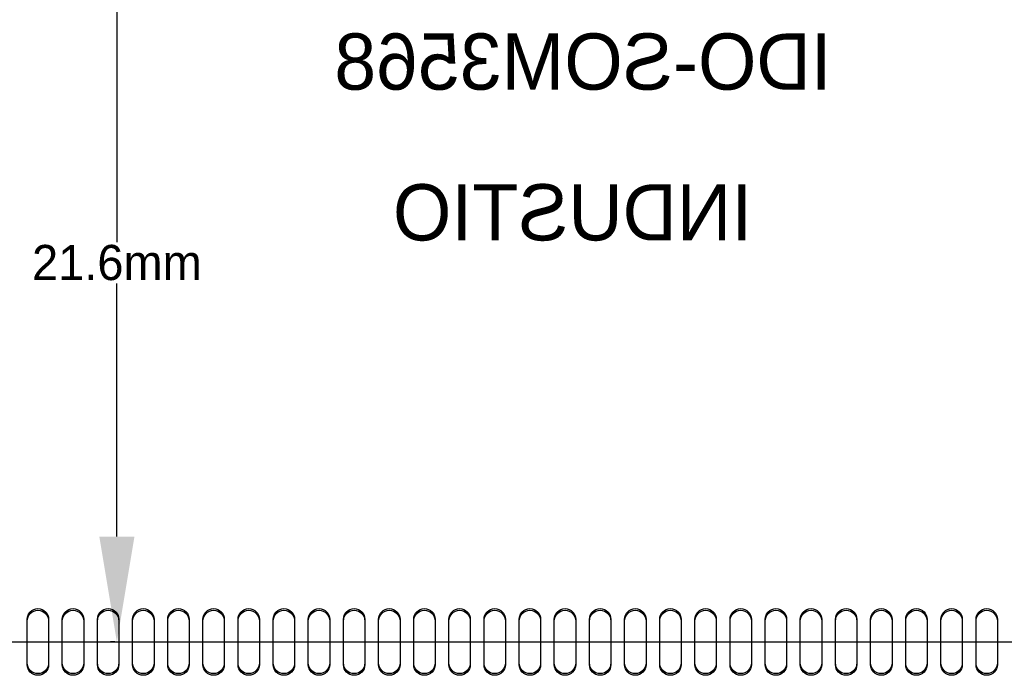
# Model space of a CAD drawing. Extents: x -7 to 161, y -5 to 58.
# Tile 8 of 13: x 118 to 146, y 0 to 18. Entities that reach past the tile are written whole.
import ezdxf

# ---------------------------------------------------------------- set-up
doc = ezdxf.new("R2010")
doc.units = 0
doc.header["$MEASUREMENT"] = 0
doc.layers.get('0').update_dxf_attribs({"linetype": 'CONTINUOUS'})
doc.layers.get('Defpoints').update_dxf_attribs({"linetype": 'CONTINUOUS'})
for name, color, linetype in [('BG_OUTLINE', 6, 'CONTINUOUS'), ('BG_SILKSCREEN_BOTTOM', 7, 'CONTINUOUS'), ('PIN_BOTTOM', 254, 'CONTINUOUS'), ('PIN_SOLDERMASK_BOTTOM', 254, 'CONTINUOUS')]:
    doc.layers.add(name, color=color, linetype=linetype)
doc.dimstyles.get("Standard").update_dxf_attribs({"dimtxt": 0.18, "dimasz": 0.18, "dimexe": 0.18, "dimexo": 0.0625, "dimgap": 0.09, "dimtad": 0, "dimtih": 1, "dimtoh": 1, "dimdec": 4, "dimzin": 0, "dimdsep": 46, "dimtxsty": 'STANDARD', "dimcen": 0.09, "dimadec": 0, "dimazin": 0, "dimtfac": 1, "dimtdec": 4, "dimtofl": 0, "dimtmove": 0, "dimatfit": 3, "dimfxl": 1, "dimtolj": 1, "dimtzin": 0, "dimarcsym": 0})

# ---------------------------------------------------------------- blocks, each defined once
blk = doc.blocks.new('*D19')
at = {"color": 0, "linetype": 'Continuous', "lineweight": -2, "transparency": 16777216}
for p, q in [((120.401, 22.098), (120.279, 22.098)), ((120.459, 19.098), (120.459, 11.893)), ((120.459, 3.508), (120.459, 10.713)), ((120.401, 0.508), (120.279, 0.508))]:
    blk.add_line(p, q, dxfattribs=at)
at = {"color": 0, "linetype": 'Continuous', "transparency": 16777216}
for points in [[(119.959, 19.098), (120.959, 19.098), (120.459, 22.098)], [(119.959, 3.508), (120.959, 3.508), (120.459, 0.508)]]:
    blk.add_solid(points, dxfattribs=at)
at = {"layer": 'Defpoints', "color": 0, "linetype": 'Continuous', "transparency": 16777216}
for p in [(120.464, 22.098), (120.459, 0.508), (120.464, 0.508)]:
    blk.add_point(p, dxfattribs=at)
at = {"color": 0, "linetype": 'Continuous', "transparency": 16777216, "insert": (120.459, 11.303), "char_height": 1, "attachment_point": 5}
blk.add_mtext('\\A1;21.6mm', dxfattribs=at)

msp = doc.modelspace()

# ---------------------------------------------------------------- linework, layer by layer
at = {"layer": 'BG_OUTLINE'}
msp.add_lwpolyline([(99.22946, 0.508), (160.18946, 0.508), (160.18946, 47.244), (99.22946, 47.244), (99.22946, 0.508)], dxfattribs=at)
msp.add_lwpolyline([(99.22946, 0.508), (160.18946, 0.508), (160.18946, 47.244), (99.22946, 47.244), (99.22946, 0.508)], dxfattribs=at)
at = {"layer": 'PIN_BOTTOM'}
for points in [[(118.51542, 1.10325), (118.51542, -0.08725, -1), (117.90582, -0.08725), (117.90582, 1.10325, -1)], [(119.51542, 1.10325), (119.51542, -0.08725, -1), (118.90582, -0.08725), (118.90582, 1.10325, -1)], [(120.51542, 1.10325), (120.51542, -0.08725, -1), (119.90582, -0.08725), (119.90582, 1.10325, -1)], [(121.51542, 1.10325), (121.51542, -0.08725, -1), (120.90582, -0.08725), (120.90582, 1.10325, -1)], [(122.51541, 1.10325), (122.51541, -0.08725, -1), (121.90581, -0.08725), (121.90581, 1.10325, -1)], [(123.51541, 1.10325), (123.51541, -0.08725, -1), (122.90581, -0.08725), (122.90581, 1.10325, -1)], [(124.51541, 1.10325), (124.51541, -0.08725, -1), (123.90581, -0.08725), (123.90581, 1.10325, -1)], [(125.51541, 1.10325), (125.51541, -0.08725, -1), (124.90581, -0.08725), (124.90581, 1.10325, -1)], [(126.51541, 1.10325), (126.51541, -0.08725, -1), (125.90581, -0.08725), (125.90581, 1.10325, -1)], [(127.5154, 1.10325), (127.5154, -0.08725, -1), (126.9058, -0.08725), (126.9058, 1.10325, -1)], [(128.5154, 1.10325), (128.5154, -0.08725, -1), (127.9058, -0.08725), (127.9058, 1.10325, -1)], [(129.5154, 1.10325), (129.5154, -0.08725, -1), (128.9058, -0.08725), (128.9058, 1.10325, -1)], [(130.5154, 1.10325), (130.5154, -0.08725, -1), (129.9058, -0.08725), (129.9058, 1.10325, -1)], [(131.5154, 1.10325), (131.5154, -0.08725, -1), (130.9058, -0.08725), (130.9058, 1.10325, -1)], [(132.51539, 1.10325), (132.51539, -0.08725, -1), (131.90579, -0.08725), (131.90579, 1.10325, -1)], [(133.51539, 1.10325), (133.51539, -0.08725, -1), (132.90579, -0.08725), (132.90579, 1.10325, -1)], [(134.51539, 1.10325), (134.51539, -0.08725, -1), (133.90579, -0.08725), (133.90579, 1.10325, -1)], [(135.51539, 1.10325), (135.51539, -0.08725, -1), (134.90579, -0.08725), (134.90579, 1.10325, -1)], [(136.51539, 1.10325), (136.51539, -0.08725, -1), (135.90579, -0.08725), (135.90579, 1.10325, -1)], [(137.51538, 1.10325), (137.51538, -0.08725, -1), (136.90578, -0.08725), (136.90578, 1.10325, -1)], [(138.51538, 1.10325), (138.51538, -0.08725, -1), (137.90578, -0.08725), (137.90578, 1.10325, -1)], [(139.51538, 1.10325), (139.51538, -0.08725, -1), (138.90578, -0.08725), (138.90578, 1.10325, -1)], [(140.51538, 1.10325), (140.51538, -0.08725, -1), (139.90578, -0.08725), (139.90578, 1.10325, -1)], [(141.51538, 1.10325), (141.51538, -0.08725, -1), (140.90578, -0.08725), (140.90578, 1.10325, -1)], [(142.51537, 1.10325), (142.51537, -0.08725, -1), (141.90577, -0.08725), (141.90577, 1.10325, -1)], [(143.51537, 1.10325), (143.51537, -0.08725, -1), (142.90577, -0.08725), (142.90577, 1.10325, -1)], [(144.51537, 1.10325), (144.51537, -0.08725, -1), (143.90577, -0.08725), (143.90577, 1.10325, -1)], [(145.51537, 1.10325), (145.51537, -0.08725, -1), (144.90577, -0.08725), (144.90577, 1.10325, -1)]]:
    msp.add_lwpolyline(points, format="xyb", close=True, dxfattribs=at)
at = {"layer": 'PIN_SOLDERMASK_BOTTOM'}
for points in [[(118.51542, 1.15316), (118.51542, -0.13716, -1), (117.90582, -0.13716), (117.90582, 1.15316, -1)], [(119.51542, 1.15316), (119.51542, -0.13716, -1), (118.90582, -0.13716), (118.90582, 1.15316, -1)], [(120.51542, 1.15316), (120.51542, -0.13716, -1), (119.90582, -0.13716), (119.90582, 1.15316, -1)], [(121.51542, 1.15316), (121.51542, -0.13716, -1), (120.90582, -0.13716), (120.90582, 1.15316, -1)], [(122.51541, 1.15316), (122.51541, -0.13716, -1), (121.90581, -0.13716), (121.90581, 1.15316, -1)], [(123.51541, 1.15316), (123.51541, -0.13716, -1), (122.90581, -0.13716), (122.90581, 1.15316, -1)], [(124.51541, 1.15316), (124.51541, -0.13716, -1), (123.90581, -0.13716), (123.90581, 1.15316, -1)], [(125.51541, 1.15316), (125.51541, -0.13716, -1), (124.90581, -0.13716), (124.90581, 1.15316, -1)], [(126.51541, 1.15316), (126.51541, -0.13716, -1), (125.90581, -0.13716), (125.90581, 1.15316, -1)], [(127.5154, 1.15316), (127.5154, -0.13716, -1), (126.9058, -0.13716), (126.9058, 1.15316, -1)], [(128.5154, 1.15316), (128.5154, -0.13716, -1), (127.9058, -0.13716), (127.9058, 1.15316, -1)], [(129.5154, 1.15316), (129.5154, -0.13716, -1), (128.9058, -0.13716), (128.9058, 1.15316, -1)], [(130.5154, 1.15316), (130.5154, -0.13716, -1), (129.9058, -0.13716), (129.9058, 1.15316, -1)], [(131.5154, 1.15316), (131.5154, -0.13716, -1), (130.9058, -0.13716), (130.9058, 1.15316, -1)], [(132.51539, 1.15316), (132.51539, -0.13716, -1), (131.90579, -0.13716), (131.90579, 1.15316, -1)], [(133.51539, 1.15316), (133.51539, -0.13716, -1), (132.90579, -0.13716), (132.90579, 1.15316, -1)], [(134.51539, 1.15316), (134.51539, -0.13716, -1), (133.90579, -0.13716), (133.90579, 1.15316, -1)], [(135.51539, 1.15316), (135.51539, -0.13716, -1), (134.90579, -0.13716), (134.90579, 1.15316, -1)], [(136.51539, 1.15316), (136.51539, -0.13716, -1), (135.90579, -0.13716), (135.90579, 1.15316, -1)], [(137.51538, 1.15316), (137.51538, -0.13716, -1), (136.90578, -0.13716), (136.90578, 1.15316, -1)], [(138.51538, 1.15316), (138.51538, -0.13716, -1), (137.90578, -0.13716), (137.90578, 1.15316, -1)], [(139.51538, 1.15316), (139.51538, -0.13716, -1), (138.90578, -0.13716), (138.90578, 1.15316, -1)], [(140.51538, 1.15316), (140.51538, -0.13716, -1), (139.90578, -0.13716), (139.90578, 1.15316, -1)], [(141.51538, 1.15316), (141.51538, -0.13716, -1), (140.90578, -0.13716), (140.90578, 1.15316, -1)], [(142.51537, 1.15316), (142.51537, -0.13716, -1), (141.90577, -0.13716), (141.90577, 1.15316, -1)], [(143.51537, 1.15316), (143.51537, -0.13716, -1), (142.90577, -0.13716), (142.90577, 1.15316, -1)], [(144.51537, 1.15316), (144.51537, -0.13716, -1), (143.90577, -0.13716), (143.90577, 1.15316, -1)], [(145.51537, 1.15316), (145.51537, -0.13716, -1), (144.90577, -0.13716), (144.90577, 1.15316, -1)]]:
    msp.add_lwpolyline(points, format="xyb", close=True, dxfattribs=at)

# ---------------------------------------------------------------- texts
at = {"layer": 'BG_SILKSCREEN_BOTTOM', "text_generation_flag": 2}
for s, p in [('IDO-SOM3568', (140.79675, 16.2306)), ('INDUSTIO', (138.53615, 11.938))]:
    msp.add_text(s, height=1.6002, dxfattribs=at).set_placement(p)

# ---------------------------------------------------------------- dimensions: what is measured, and where the dimension line sits
at = {"linetype": 'Continuous'}
dim = msp.add_linear_dim(base=(120.45934, 0.508), p1=(120.46386, 22.098), p2=(120.46386, 0.508), angle=90, text='21.6mm', dimstyle='Standard', override={"dimtxt": 1, "dimasz": 3}, dxfattribs=at)
dim.commit()
dim.dimension.update_dxf_attribs({"geometry": '*D19', "text_midpoint": (120.45934, 11.303)})

doc.saveas('drawing.dxf')
